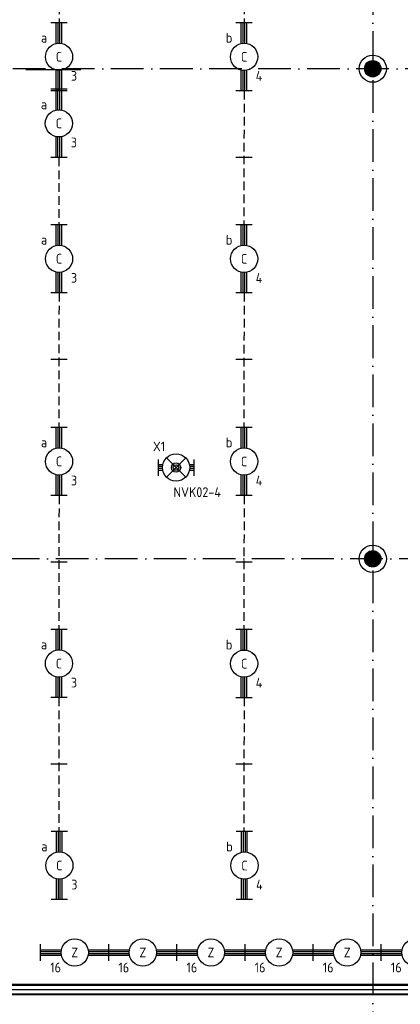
# Model space of a CAD drawing. Header units: millimetres. Extents: x 90707 to 259985, y -1262 to 84291.
# Tile 46 of 85: x 141569 to 148551, y 49628 to 67708. Entities that reach past the tile are written whole.
import ezdxf
from ezdxf.enums import TextEntityAlignment as Align

# ---------------------------------------------------------------- set-up
doc = ezdxf.new("R2010")
doc.units = ezdxf.units.MM
doc.header["$LTSCALE"] = 100
doc.linetypes.add('DASHDOT', pattern=[9, 6, -1.5, 0, -1.5])
doc.linetypes.add('HIDDEN', pattern=[9.525, 6.35, -3.175])
doc.layers.get('0').update_dxf_attribs({"linetype": 'CONTINUOUS'})
for name, color, linetype in [('AL$1----_MAATVOERING', 7, 'CONTINUOUS'), ('AL$7----_STRAMIEN', 1, 'DASHDOT'), ('AL$8----_HULPKOLOM', 2, 'CONTINUOUS'), ('AL22----_BINNENWAND', 7, 'CONTINUOUS'), ('AL28----_KONSTRUKTIE', 3, 'CONTINUOUS'), ('ALL-----_REFLIJNEN', 8, 'CONTINUOUS'), ('ALXAA---_GEWBETON', 12, 'CONTINUOUS'), ('BL$2----', 7, 'CONTINUOUS'), ('EB63101-_ATTRIB', 2, 'CONTINUOUS'), ('EB63501-_ATTRIB', 2, 'CONTINUOUS'), ('EL63101-_LICHT-ARM', 3, 'CONTINUOUS'), ('EL63501-_NOODVRL-ARM', 3, 'CONTINUOUS'), ('EL6441--_DATACOM', 3, 'CONTINUOUS'), ('LIJN035', 50, 'CONTINUOUS'), ('VOLGNUMMER', 7, 'CONTINUOUS')]:
    doc.layers.add(name, color=color, linetype=linetype)
doc.styles.add('1_8', font='ISO', dxfattribs={"height": 1.8})
doc.styles.add('NORATT', font='isocp.shx')
doc.styles.get("Standard").update_dxf_attribs({"font": 'iso.shx'})

# ---------------------------------------------------------------- blocks, each defined once
blk = doc.blocks.new('EJ3T01')
at = {"color": 0}
for p, q in [((-3.25, -1.5), (-3.25, 1.5)), ((-3.25, 0.52), (-2.44, 0.52)), ((-3.25, 0.17), (-2.49, 0.17)), ((-1.77, 1.77), (1.77, -1.77)), ((1.77, 1.77), (-1.77, -1.77)), ((2.44, 0.52), (3.25, 0.52)), ((2.49, 0.17), (3.25, 0.17)), ((3.25, -1.5), (3.25, 1.5)), ((-3.25, -0.17), (-2.49, -0.17)), ((-3.25, -0.52), (-2.44, -0.52)), ((2.44, -0.52), (3.25, -0.52)), ((2.49, -0.17), (3.25, -0.17))]:
    blk.add_line(p, q, dxfattribs=at)
at = {"color": 6}
blk.add_lwpolyline([(1.77, -1.77), (1.75, -1.75)], dxfattribs=at)
at = {"color": 0}
for radius in [2.5, 0.85, 0.5]:
    blk.add_circle((0, 0), radius, dxfattribs=at)
at = {"color": 6, "style": '1_8'}
for tag, flags, p in [('A_CODE', 8, (-3.5, 2.75)), ('SCHAK', 8, (3.5, 2.75)), ('GROEP', 8, (-3.5, -2.75)), ('KAST', 9, (3.5, -2.75))]:
    blk.add_attdef(tag, text='', height=1.8, dxfattribs=dict(at, flags=flags)).set_placement(p, align=Align.MIDDLE)
blk = doc.blocks.new('EJ3T20')
at = {"color": 0}
for p, q in [((-6.25, -1.5), (-6.25, 1.5)), ((-6.25, -1.5), (-6.25, 1.5)), ((-6.25, 0.52), (-2.44, 0.52)), ((-6.25, 0.52), (-2.44, 0.52)), ((-6.25, 0.17), (-2.49, 0.17)), ((-6.25, 0.17), (-2.49, 0.17)), ((2.44, 0.52), (6.25, 0.52)), ((2.44, 0.52), (6.25, 0.52)), ((2.49, 0.17), (6.25, 0.17)), ((2.49, 0.17), (6.25, 0.17)), ((6.25, -1.5), (6.25, 1.5)), ((6.25, -1.5), (6.25, 1.5)), ((-6.25, -0.17), (-2.49, -0.17)), ((-6.25, -0.17), (-2.49, -0.17)), ((-6.25, -0.52), (-2.44, -0.52)), ((-6.25, -0.52), (-2.44, -0.52)), ((2.44, -0.52), (6.25, -0.52)), ((2.44, -0.52), (6.25, -0.52)), ((2.49, -0.17), (6.25, -0.17)), ((2.49, -0.17), (6.25, -0.17))]:
    blk.add_line(p, q, dxfattribs=at)
blk.add_circle((0, 0), 2.5, dxfattribs=at)
blk.add_circle((0, 0), 2.5, dxfattribs=at)
at = {"style": 'NORATT', "flags": 9}
blk.add_attdef('GELIJK', text='', height=1.8, dxfattribs=at).set_placement((3.5, 5), align=Align.MIDDLE_CENTER)
at = {"color": 6}
for tag, style, flags, p in [('SCHAK', 'NORATT', 8, (3.5, 2.75)), ('SCHAK', '1_8', 8, (3.5, 2.75)), ('A_CODE', 'NORATT', 8, (0, 0)), ('A_CODE', '1_8', 8, (0, 0)), ('GROEP', 'NORATT', 8, (-3.5, -2.75)), ('GROEP', '1_8', 8, (-3.5, -2.75)), ('KAST', 'NORATT', 9, (3.5, -2.75)), ('KAST', '1_8', 9, (3.5, -2.75))]:
    blk.add_attdef(tag, text='', height=1.8, dxfattribs=dict(at, style=style, flags=flags)).set_placement(p, align=Align.MIDDLE)
blk = doc.blocks.new('A$Cca306792')
at = {"layer": 'AL$1----_MAATVOERING', "color": 8}
blk.add_line((49468, 51255), (58803, 51255), dxfattribs=at)
at = {"layer": 'AL$7----_STRAMIEN', "color": 1}
for points in [[(56928, 78659), (56928, 39870)], [(86028, 68070), (47456, 68070)], [(146222, 59070), (2867, 59070)]]:
    blk.add_lwpolyline(points, dxfattribs=at)
at = {"layer": 'AL$8----_HULPKOLOM', "color": 8}
for centre in [(56928, 68070), (56928, 59070)]:
    blk.add_circle(centre, 250, dxfattribs=at)
at = {"layer": 'AL22----_BINNENWAND', "color": 8}
for p, q in [((58928, 51255), (48918, 51255)), ((48918, 51070), (58928, 51070))]:
    blk.add_line(p, q, dxfattribs=at)
at = {"layer": 'AL22----_BINNENWAND', "color": 8, "linetype": 'Continuous'}
for p, q in [((48918, 51240), (58928, 51240)), ((48918, 51085), (58928, 51085))]:
    blk.add_line(p, q, dxfattribs=at)
at = {"layer": 'AL28----_KONSTRUKTIE', "color": 8}
for centre in [(56928, 68070), (56928, 59070)]:
    blk.add_circle(centre, 150, dxfattribs=at)
at = {"layer": 'ALL-----_REFLIJNEN', "color": 8, "linetype": 'Continuous'}
blk.add_line((48918, 51162), (58928, 51162), dxfattribs=at)
at = {"layer": 'ALXAA---_GEWBETON', "color": 8}
for p, q in [((56828, 67958), (56828, 68181)), ((56848, 67943), (56848, 68196)), ((56868, 67932), (56868, 68207)), ((56888, 67925), (56888, 68214)), ((56908, 67921), (56908, 68218)), ((56928, 67920), (56928, 68220)), ((56948, 67921), (56948, 68218)), ((56968, 67925), (56968, 68214)), ((56988, 67932), (56988, 68207)), ((57008, 67943), (57008, 68196)), ((57028, 67958), (57028, 68181)), ((56788, 68016), (56788, 68123)), ((56808, 67980), (56808, 68160)), ((57048, 67980), (57048, 68160)), ((57068, 68016), (57068, 68123)), ((56788, 59016), (56788, 59123)), ((56808, 58980), (56808, 59160)), ((56828, 58958), (56828, 59181)), ((56848, 58943), (56848, 59196)), ((56868, 58932), (56868, 59207)), ((56888, 58925), (56888, 59214)), ((56908, 58921), (56908, 59218)), ((56928, 58920), (56928, 59220)), ((56948, 58921), (56948, 59218)), ((56968, 58925), (56968, 59214)), ((56988, 58932), (56988, 59207)), ((57008, 58943), (57008, 59196)), ((57028, 58958), (57028, 59181)), ((57048, 58980), (57048, 59160)), ((57068, 59016), (57068, 59123))]:
    blk.add_line(p, q, dxfattribs=at)
at = {"layer": 'BL$2----', "color": 3, "linetype": 'Continuous'}
blk.add_line((50560, 68052), (51570, 68052), dxfattribs=at)
at = {"layer": 'VOLGNUMMER', "color": 252, "linetype": 'ByBlock'}
for tag, p in [('0.28', (16187, 74214)), ('0.16', (78893, 73105)), ('0.17', (62961, 72994)), ('0.29', (35887, 72529)), ('0.18', (53124, 64542)), ('0.701', (85482, 63517)), ('0.32', (36092, 63166)), ('0.30', (29366, 63128)), ('0.12', (90689, 63024)), ('0.29A', (33165, 62745)), ('0.27', (17657, 61363)), ('0.30', (38191, 61494)), ('0.19', (61479, 61433)), ('0.14', (89762, 60088)), ('0.33', (45869, 59450)), ('0.15', (73454, 57402)), ('0.25', (28058, 57013)), ('0.801', (112714, 57073)), ('0.18A', (61029, 56759)), ('0.26A', (36299, 54851)), ('0.20', (60895, 53506)), ('0.800', (90980, 50804)), ('0.25A', (73288, 48435)), ('0.21', (58702, 48178)), ('0.300', (94483, 48257)), ('0.24', (35041, 47783)), ('0.102', (87631, 47613)), ('0.203', (95795, 46197)), ('0.26', (18559, 46119)), ('0.802', (68387, 42721)), ('0.204', (95497, 42149)), ('0.07B', (66790, 38909)), ('0.702', (95327, 36513))]:
    blk.add_attdef(tag, text='', height=250, dxfattribs=at).set_placement(p, align=Align.MIDDLE_CENTER)
at = {"layer": 'VOLGNUMMER', "color": 8, "linetype": 'ByBlock'}
blk.add_attdef('0.600', text='', height=250, dxfattribs=at).set_placement((96800, 48300), align=Align.MIDDLE_CENTER)

msp = doc.modelspace()

# ---------------------------------------------------------------- linework, layer by layer
at = {"layer": 'LIJN035', "linetype": 'HIDDEN', "ltscale": 0.25}
for p, q in [((142294, 70113), (142290, 67652)), ((145689, 70111), (145685, 67651)), ((145685, 66401), (145681, 63941)), ((142288, 65179), (142286, 63942)), ((142290, 62693), (142286, 60233)), ((145685, 62691), (145681, 60231)), ((142290, 58972), (142286, 56512)), ((145685, 58970), (145681, 56510)), ((142289, 55260), (142285, 52800)), ((145685, 55258), (145681, 52798))]:
    msp.add_line(p, q, dxfattribs=at)
at = {"layer": 'LIJN035'}
for p, q in [((142438, 65179), (142138, 65179)), ((145833, 65178), (145533, 65178)), ((142438, 61470), (142138, 61470)), ((145833, 61468), (145533, 61468)), ((142438, 57749), (142138, 57749)), ((145833, 57747), (145533, 57747)), ((142437, 54037), (142137, 54037)), ((145833, 54035), (145533, 54035))]:
    msp.add_line(p, q, dxfattribs=at)

# ---------------------------------------------------------------- block references
at = {"layer": 'EL63101-_LICHT-ARM'}
ref = msp.add_blockref('EJ3T20', (142290, 67027), dxfattribs=dict(at, xscale=100, yscale=100, zscale=100, rotation=90))
ref.add_attrib('A_CODE', 'C', dxfattribs={"layer": 'EB63101-_ATTRIB', "color": 1, "height": 180, "style": '1_8', "flags": 8}).set_placement((142290, 67027), align=Align.MIDDLE)
ref.add_attrib('GROEP', '3', dxfattribs={"layer": 'EB63101-_ATTRIB', "color": 1, "height": 180, "style": '1_8', "flags": 8}).set_placement((142565, 66677), align=Align.MIDDLE)
ref.add_attrib('SCHAK', 'a', dxfattribs={"layer": 'EB63101-_ATTRIB', "color": 1, "height": 180, "style": '1_8', "flags": 8}).set_placement((142015, 67377), align=Align.MIDDLE)
ref = msp.add_blockref('EJ3T20', (145685, 67026), dxfattribs=dict(at, xscale=100, yscale=100, zscale=100, rotation=90))
ref.add_attrib('A_CODE', 'C', dxfattribs={"layer": 'EB63101-_ATTRIB', "color": 1, "height": 180, "style": '1_8', "flags": 8}).set_placement((145685, 67026), align=Align.MIDDLE)
ref.add_attrib('GROEP', '4', dxfattribs={"layer": 'EB63101-_ATTRIB', "color": 1, "height": 180, "style": '1_8', "flags": 8}).set_placement((145960, 66676), align=Align.MIDDLE)
ref.add_attrib('SCHAK', 'b', dxfattribs={"layer": 'EB63101-_ATTRIB', "color": 1, "height": 180, "style": '1_8', "flags": 8}).set_placement((145410, 67376), align=Align.MIDDLE)
ref = msp.add_blockref('EJ3T20', (142288, 65804), dxfattribs=dict(at, xscale=100, yscale=100, zscale=100, rotation=90))
ref.add_attrib('A_CODE', 'C', dxfattribs={"layer": 'EB63101-_ATTRIB', "color": 1, "height": 180, "style": '1_8', "flags": 8}).set_placement((142288, 65804), align=Align.MIDDLE)
ref.add_attrib('GROEP', '3', dxfattribs={"layer": 'EB63101-_ATTRIB', "color": 1, "height": 180, "style": '1_8', "flags": 8}).set_placement((142563, 65454), align=Align.MIDDLE)
ref.add_attrib('SCHAK', 'a', dxfattribs={"layer": 'EB63101-_ATTRIB', "color": 1, "height": 180, "style": '1_8', "flags": 8}).set_placement((142013, 66154), align=Align.MIDDLE)
ref = msp.add_blockref('EJ3T20', (142290, 63318), dxfattribs=dict(at, xscale=100, yscale=100, zscale=100, rotation=90))
ref.add_attrib('A_CODE', 'C', dxfattribs={"layer": 'EB63101-_ATTRIB', "color": 1, "height": 180, "style": '1_8', "flags": 8}).set_placement((142290, 63318), align=Align.MIDDLE)
ref.add_attrib('GROEP', '3', dxfattribs={"layer": 'EB63101-_ATTRIB', "color": 1, "height": 180, "style": '1_8', "flags": 8}).set_placement((142565, 62968), align=Align.MIDDLE)
ref.add_attrib('SCHAK', 'a', dxfattribs={"layer": 'EB63101-_ATTRIB', "color": 1, "height": 180, "style": '1_8', "flags": 8}).set_placement((142015, 63668), align=Align.MIDDLE)
ref = msp.add_blockref('EJ3T20', (145685, 63316), dxfattribs=dict(at, xscale=100, yscale=100, zscale=100, rotation=90))
ref.add_attrib('A_CODE', 'C', dxfattribs={"layer": 'EB63101-_ATTRIB', "color": 1, "height": 180, "style": '1_8', "flags": 8}).set_placement((145685, 63316), align=Align.MIDDLE)
ref.add_attrib('GROEP', '4', dxfattribs={"layer": 'EB63101-_ATTRIB', "color": 1, "height": 180, "style": '1_8', "flags": 8}).set_placement((145960, 62966), align=Align.MIDDLE)
ref.add_attrib('SCHAK', 'b', dxfattribs={"layer": 'EB63101-_ATTRIB', "color": 1, "height": 180, "style": '1_8', "flags": 8}).set_placement((145410, 63666), align=Align.MIDDLE)
ref = msp.add_blockref('EJ3T20', (142290, 59597), dxfattribs=dict(at, xscale=100, yscale=100, zscale=100, rotation=90))
ref.add_attrib('A_CODE', 'C', dxfattribs={"layer": 'EB63101-_ATTRIB', "color": 1, "height": 180, "style": '1_8', "flags": 8}).set_placement((142290, 59597), align=Align.MIDDLE)
ref.add_attrib('GROEP', '3', dxfattribs={"layer": 'EB63101-_ATTRIB', "color": 1, "height": 180, "style": '1_8', "flags": 8}).set_placement((142565, 59247), align=Align.MIDDLE)
ref.add_attrib('SCHAK', 'a', dxfattribs={"layer": 'EB63101-_ATTRIB', "color": 1, "height": 180, "style": '1_8', "flags": 8}).set_placement((142015, 59947), align=Align.MIDDLE)
ref = msp.add_blockref('EJ3T20', (145685, 59595), dxfattribs=dict(at, xscale=100, yscale=100, zscale=100, rotation=90))
ref.add_attrib('A_CODE', 'C', dxfattribs={"layer": 'EB63101-_ATTRIB', "color": 1, "height": 180, "style": '1_8', "flags": 8}).set_placement((145685, 59595), align=Align.MIDDLE)
ref.add_attrib('GROEP', '4', dxfattribs={"layer": 'EB63101-_ATTRIB', "color": 1, "height": 180, "style": '1_8', "flags": 8}).set_placement((145960, 59245), align=Align.MIDDLE)
ref.add_attrib('SCHAK', 'b', dxfattribs={"layer": 'EB63101-_ATTRIB', "color": 1, "height": 180, "style": '1_8', "flags": 8}).set_placement((145410, 59945), align=Align.MIDDLE)
ref = msp.add_blockref('EJ3T20', (142289, 55885), dxfattribs=dict(at, xscale=100, yscale=100, zscale=100, rotation=90))
ref.add_attrib('A_CODE', 'C', dxfattribs={"layer": 'EB63101-_ATTRIB', "color": 1, "height": 180, "style": '1_8', "flags": 8}).set_placement((142289, 55885), align=Align.MIDDLE)
ref.add_attrib('GROEP', '3', dxfattribs={"layer": 'EB63101-_ATTRIB', "color": 1, "height": 180, "style": '1_8', "flags": 8}).set_placement((142564, 55535), align=Align.MIDDLE)
ref.add_attrib('SCHAK', 'a', dxfattribs={"layer": 'EB63101-_ATTRIB', "color": 1, "height": 180, "style": '1_8', "flags": 8}).set_placement((142014, 56235), align=Align.MIDDLE)
ref = msp.add_blockref('EJ3T20', (145685, 55883), dxfattribs=dict(at, xscale=100, yscale=100, zscale=100, rotation=90))
ref.add_attrib('A_CODE', 'C', dxfattribs={"layer": 'EB63101-_ATTRIB', "color": 1, "height": 180, "style": '1_8', "flags": 8}).set_placement((145685, 55883), align=Align.MIDDLE)
ref.add_attrib('GROEP', '4', dxfattribs={"layer": 'EB63101-_ATTRIB', "color": 1, "height": 180, "style": '1_8', "flags": 8}).set_placement((145960, 55533), align=Align.MIDDLE)
ref.add_attrib('SCHAK', 'b', dxfattribs={"layer": 'EB63101-_ATTRIB', "color": 1, "height": 180, "style": '1_8', "flags": 8}).set_placement((145410, 56233), align=Align.MIDDLE)
ref = msp.add_blockref('EJ3T20', (142296, 52177), dxfattribs=dict(at, xscale=100, yscale=100, zscale=100, rotation=90))
ref.add_attrib('A_CODE', 'C', dxfattribs={"layer": 'EB63101-_ATTRIB', "color": 1, "height": 180, "style": '1_8', "flags": 8}).set_placement((142296, 52177), align=Align.MIDDLE)
ref.add_attrib('GROEP', '3', dxfattribs={"layer": 'EB63101-_ATTRIB', "color": 1, "height": 180, "style": '1_8', "flags": 8}).set_placement((142571, 51827), align=Align.MIDDLE)
ref.add_attrib('SCHAK', 'a', dxfattribs={"layer": 'EB63101-_ATTRIB', "color": 1, "height": 180, "style": '1_8', "flags": 8}).set_placement((142021, 52527), align=Align.MIDDLE)
ref = msp.add_blockref('EJ3T20', (145692, 52175), dxfattribs=dict(at, xscale=100, yscale=100, zscale=100, rotation=90))
ref.add_attrib('A_CODE', 'C', dxfattribs={"layer": 'EB63101-_ATTRIB', "color": 1, "height": 180, "style": '1_8', "flags": 8}).set_placement((145692, 52175), align=Align.MIDDLE)
ref.add_attrib('GROEP', '4', dxfattribs={"layer": 'EB63101-_ATTRIB', "color": 1, "height": 180, "style": '1_8', "flags": 8}).set_placement((145967, 51825), align=Align.MIDDLE)
ref.add_attrib('SCHAK', 'b', dxfattribs={"layer": 'EB63101-_ATTRIB', "color": 1, "height": 180, "style": '1_8', "flags": 8}).set_placement((145417, 52525), align=Align.MIDDLE)
ref = msp.add_blockref('EJ3T20', (142578, 50579, 3500), dxfattribs=dict(at, xscale=100, yscale=100, zscale=100))
ref.add_attrib('A_CODE', 'Z', dxfattribs={"layer": 'EB63101-_ATTRIB', "color": 1, "height": 180, "style": '1_8', "flags": 8}).set_placement((142578, 50579, 3500), align=Align.MIDDLE)
ref.add_attrib('GROEP', '16', dxfattribs={"layer": 'EB63101-_ATTRIB', "color": 1, "height": 180, "style": '1_8', "flags": 8}).set_placement((142228, 50304, 3500), align=Align.MIDDLE)
ref = msp.add_blockref('EJ3T20', (143828, 50579, 3500), dxfattribs=dict(at, xscale=100, yscale=100, zscale=100))
ref.add_attrib('A_CODE', 'Z', dxfattribs={"layer": 'EB63101-_ATTRIB', "color": 1, "height": 180, "style": '1_8', "flags": 8}).set_placement((143828, 50579, 3500), align=Align.MIDDLE)
ref.add_attrib('GROEP', '16', dxfattribs={"layer": 'EB63101-_ATTRIB', "color": 1, "height": 180, "style": '1_8', "flags": 8}).set_placement((143478, 50304, 3500), align=Align.MIDDLE)
ref = msp.add_blockref('EJ3T20', (145078, 50579, 3500), dxfattribs=dict(at, xscale=100, yscale=100, zscale=100))
ref.add_attrib('A_CODE', 'Z', dxfattribs={"layer": 'EB63101-_ATTRIB', "color": 1, "height": 180, "style": '1_8', "flags": 8}).set_placement((145078, 50579, 3500), align=Align.MIDDLE)
ref.add_attrib('GROEP', '16', dxfattribs={"layer": 'EB63101-_ATTRIB', "color": 1, "height": 180, "style": '1_8', "flags": 8}).set_placement((144728, 50304, 3500), align=Align.MIDDLE)
ref = msp.add_blockref('EJ3T20', (146328, 50579, 3500), dxfattribs=dict(at, xscale=100, yscale=100, zscale=100))
ref.add_attrib('A_CODE', 'Z', dxfattribs={"layer": 'EB63101-_ATTRIB', "color": 1, "height": 180, "style": '1_8', "flags": 8}).set_placement((146328, 50579, 3500), align=Align.MIDDLE)
ref.add_attrib('GROEP', '16', dxfattribs={"layer": 'EB63101-_ATTRIB', "color": 1, "height": 180, "style": '1_8', "flags": 8}).set_placement((145978, 50304, 3500), align=Align.MIDDLE)
ref = msp.add_blockref('EJ3T20', (147578, 50579, 3500), dxfattribs=dict(at, xscale=100, yscale=100, zscale=100))
ref.add_attrib('A_CODE', 'Z', dxfattribs={"layer": 'EB63101-_ATTRIB', "color": 1, "height": 180, "style": '1_8', "flags": 8}).set_placement((147578, 50579, 3500), align=Align.MIDDLE)
ref.add_attrib('GROEP', '16', dxfattribs={"layer": 'EB63101-_ATTRIB', "color": 1, "height": 180, "style": '1_8', "flags": 8}).set_placement((147228, 50304, 3500), align=Align.MIDDLE)
ref = msp.add_blockref('EJ3T20', (148828, 50579, 3500), dxfattribs=dict(at, xscale=100, yscale=100, zscale=100))
ref.add_attrib('A_CODE', 'Z', dxfattribs={"layer": 'EB63101-_ATTRIB', "color": 1, "height": 180, "style": '1_8', "flags": 8}).set_placement((148828, 50579, 3500), align=Align.MIDDLE)
ref.add_attrib('GROEP', '16', dxfattribs={"layer": 'EB63101-_ATTRIB', "color": 1, "height": 180, "style": '1_8', "flags": 8}).set_placement((148478, 50304, 3500), align=Align.MIDDLE)
at = {"layer": 'EL63501-_NOODVRL-ARM'}
ref = msp.add_blockref('EJ3T01', (144437, 59484), dxfattribs=dict(at, xscale=100, yscale=100, zscale=100, rotation=180))
ref.add_attrib('A_CODE', 'X1', dxfattribs={"layer": 'EB63501-_ATTRIB', "color": 1, "height": 180, "style": '1_8', "flags": 8}).set_placement((144125, 59872), align=Align.MIDDLE)
ref.add_attrib('GROEP', 'NVK02-4', dxfattribs={"layer": 'EB63501-_ATTRIB', "color": 1, "height": 180, "style": '1_8', "flags": 8}).set_placement((144826, 59032), align=Align.MIDDLE)
at = {"layer": 'EL6441--_DATACOM'}
msp.add_blockref('A$Cca306792', (91118, -1262), dxfattribs=at)

doc.saveas('drawing.dxf')
